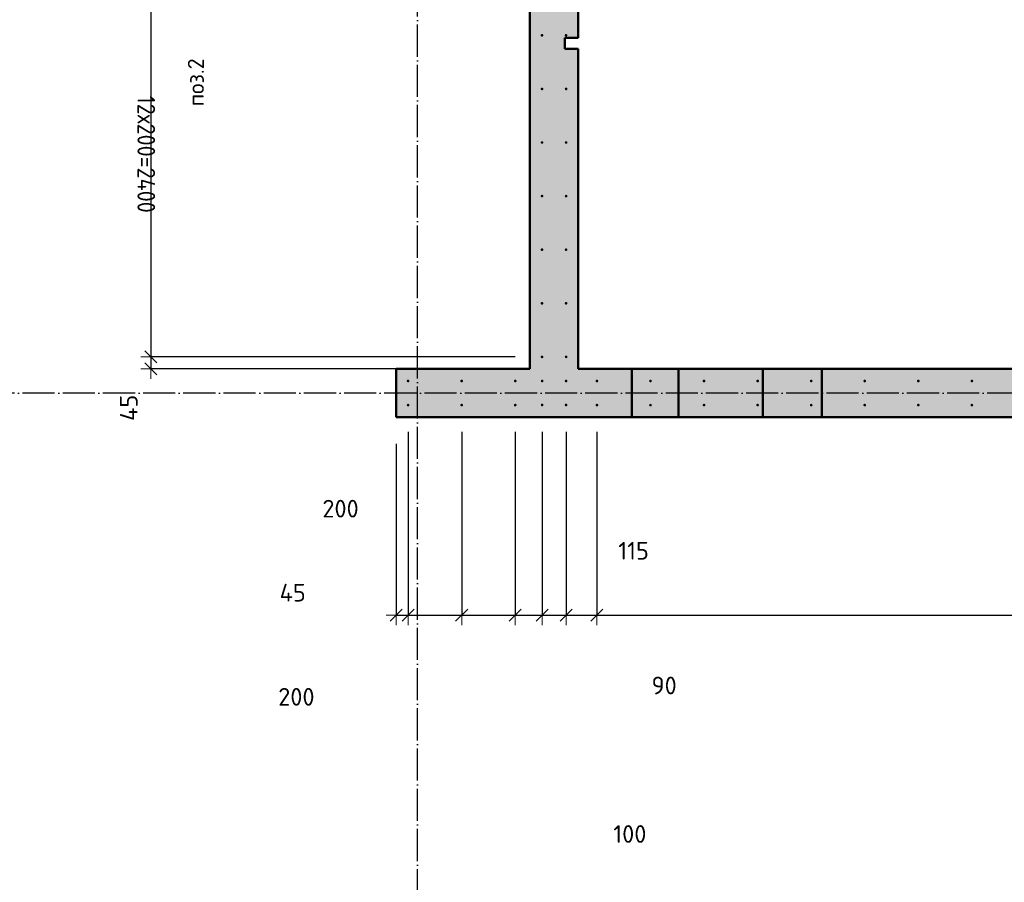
# Model space of a CAD drawing. Header units: millimetres. Extents: x -26477 to 45326, y 46540 to 77465.
# Tile 22 of 50: x 6915 to 10591, y 51514 to 54733. Entities that reach past the tile are written whole.
import ezdxf

# ---------------------------------------------------------------- set-up
doc = ezdxf.new("R2010")
doc.units = ezdxf.units.MM
doc.header["$PDMODE"] = 65
for name, pattern in [('______11', [150, 120, -15, 0, -15]), ('______5', [330, 240, -30, 30, -30]), ('________', [0])]:
    doc.linetypes.add(name, pattern=pattern)
for name, color, linetype, lineweight in [('Standard', 7, 'Continuous', 25), ('Арм.стержн. вертикальными 1', 22, 'Continuous', 35), ('Размерная линия_ общее', 7, 'Continuous', 13)]:
    doc.layers.add(name, color=color, linetype=linetype, lineweight=lineweight)
doc.layers.add('Осевая линия_ общее', color=7, linetype='______5', lineweight=13, true_color=0xa0a0a0)
doc.styles.add('ISOCPEUR', font='ISOCPEUR')
doc.dimstyles.new('DIMSTYLE_19', dxfattribs={"dimtxt": 66, "dimasz": 75, "dimexe": 0, "dimexo": 0, "dimgap": 33, "dimtad": 0, "dimdec": 0, "dimrnd": 5, "dimzin": 12, "dimdsep": 46, "dimtxsty": 'ISOCPEUR', "dimblk1": 'ALL_ML_STRICH', "dimblk2": 'ALL_ML_STRICH', "dimsah": 1, "dimcen": 0, "dimclrd": 7, "dimclre": 256, "dimclrt": 7, "dimadec": 0, "dimazin": 0, "dimtfac": 1, "dimtdec": 0, "dimtix": 1, "dimtmove": 2, "dimatfit": 3, "dimfxl": 0, "dimtzin": 0, "dimlwd": 0, "dimlwe": -3, "dimarcsym": 0})
doc.dimstyles.new('DIMSTYLE_4', dxfattribs={"dimtxt": 66, "dimasz": 75, "dimexe": 0, "dimexo": 0, "dimgap": 33, "dimtad": 2, "dimdec": 0, "dimrnd": 5, "dimzin": 12, "dimdsep": 46, "dimtxsty": 'ISOCPEUR', "dimblk1": 'ALL_ML_STRICH', "dimblk2": 'ALL_ML_STRICH', "dimsah": 1, "dimcen": 0, "dimclrd": 7, "dimclre": 256, "dimclrt": 7, "dimadec": 0, "dimazin": 0, "dimtfac": 1, "dimtdec": 0, "dimtix": 1, "dimtmove": 2, "dimatfit": 3, "dimfxl": 0, "dimtvp": 1.2, "dimtzin": 0, "dimlwd": 0, "dimlwe": -3, "dimarcsym": 0})
doc.dimstyles.new('DIMSTYLE_5', dxfattribs={"dimtxt": 66, "dimasz": 75, "dimexe": 0, "dimexo": 0, "dimgap": 33, "dimtad": 2, "dimdec": 0, "dimrnd": 5, "dimzin": 12, "dimdsep": 46, "dimtxsty": 'ISOCPEUR', "dimblk1": 'ALL_ML_STRICH', "dimblk2": 'ALL_ML_STRICH', "dimsah": 1, "dimcen": 0, "dimclrd": 7, "dimclre": 256, "dimclrt": 7, "dimadec": 0, "dimazin": 0, "dimtfac": 1, "dimtdec": 0, "dimtix": 1, "dimtmove": 2, "dimatfit": 3, "dimfxl": 0, "dimtzin": 0, "dimlwd": 0, "dimlwe": -3, "dimarcsym": 0})
doc.dimstyles.new('DIMSTYLE_9', dxfattribs={"dimtxt": 66, "dimasz": 75, "dimexe": 0, "dimexo": 0, "dimgap": 33, "dimtad": 0, "dimdec": 0, "dimrnd": 5, "dimzin": 12, "dimdsep": 46, "dimtxsty": 'ISOCPEUR', "dimblk1": 'ALL_ML_STRICH', "dimblk2": 'ALL_ML_STRICH', "dimsah": 1, "dimcen": 0, "dimclrd": 7, "dimclre": 256, "dimclrt": 7, "dimadec": 0, "dimazin": 0, "dimtfac": 1, "dimtdec": 0, "dimtix": 1, "dimtmove": 2, "dimatfit": 3, "dimfxl": 0, "dimtvp": 1.2, "dimtzin": 0, "dimlwd": 0, "dimlwe": -3, "dimarcsym": 0})

# ---------------------------------------------------------------- blocks, each defined once
blk = doc.blocks.new('ALL_ML_STRICH')
at = {"color": 0, "linetype": 'ByBlock', "lineweight": -2}
for p, q in [((0, -0.5), (0, 0.5)), ((-1, 0), (0.5, 0)), ((-0.3, -0.3), (0.3, 0.3))]:
    blk.add_line(p, q, dxfattribs=at)
blk = doc.blocks.new('*D194')
at = {"layer": 'DEFPOINTS', "color": 7, "linetype": 'Continuous', "lineweight": 13, "transparency": 33554687}
for p in [(7404.4, 55875), (8865, 55875), (8865, 53475)]:
    blk.add_point(p, dxfattribs=at)
at = {"layer": 'Размерная линия_ общее', "color": 253, "linetype": 'Continuous', "lineweight": -2, "true_color": 0xa0a0a0, "transparency": 33554687}
for p, q in [((8765, 55875), (7404.4, 55875)), ((8765, 53475), (7404.4, 53475))]:
    blk.add_line(p, q, dxfattribs=at)
at = {"layer": 'Размерная линия_ общее', "color": 7, "linetype": 'Continuous', "lineweight": -2, "transparency": 33554687}
blk.add_line((7404.4, 55875), (7404.4, 53475), dxfattribs=at)
at = {"layer": 'Размерная линия_ общее', "color": 7, "linetype": 'Continuous', "lineweight": 13, "transparency": 33554687, "xscale": 75, "yscale": 75, "zscale": 75}
for p, rotation in [((7404.4, 55875), 90), ((7404.4, 53475), 270)]:
    blk.add_blockref('ALL_ML_STRICH', p, dxfattribs=dict(at, rotation=rotation))
at = {"layer": 'Размерная линия_ общее', "color": 7, "linetype": 'Continuous', "lineweight": 13, "transparency": 33554687, "insert": (7420.4, 54450), "char_height": 66, "width": 3.3, "attachment_point": 1, "rotation": 270, "line_spacing_factor": 0.60241, "style": 'ISOCPEUR'}
blk.add_mtext('\\W0.91;12х200=2400', dxfattribs=at)
blk = doc.blocks.new('*D195')
at = {"layer": 'DEFPOINTS', "color": 7, "linetype": 'Continuous', "lineweight": 13, "transparency": 33554687}
for p in [(7404.4, 53475), (8865, 53475), (8820, 53430)]:
    blk.add_point(p, dxfattribs=at)
at = {"layer": 'Размерная линия_ общее', "color": 253, "linetype": 'Continuous', "lineweight": -2, "true_color": 0xa0a0a0, "transparency": 33554687}
for p, q in [((8765, 53475), (7404.4, 53475)), ((8720, 53430), (7404.4, 53430))]:
    blk.add_line(p, q, dxfattribs=at)
at = {"layer": 'Размерная линия_ общее', "color": 7, "linetype": 'Continuous', "lineweight": -2, "transparency": 33554687}
blk.add_line((7404.4, 53475), (7404.4, 53430), dxfattribs=at)
at = {"layer": 'Размерная линия_ общее', "color": 7, "linetype": 'Continuous', "lineweight": 13, "transparency": 33554687, "xscale": 75, "yscale": 75, "zscale": 75}
for p, rotation in [((7404.4, 53475), 90), ((7404.4, 53430), 270)]:
    blk.add_blockref('ALL_ML_STRICH', p, dxfattribs=dict(at, rotation=rotation))
at = {"layer": 'Размерная линия_ общее', "color": 7, "linetype": 'Continuous', "lineweight": 13, "transparency": 33554687, "insert": (7321.9, 53284.9), "char_height": 66, "width": 132, "attachment_point": 5, "rotation": 90, "style": 'ISOCPEUR'}
blk.add_mtext('\\A1;{45}', dxfattribs=at)
blk = doc.blocks.new('*D219')
at = {"layer": 'DEFPOINTS', "color": 7, "linetype": 'Continuous', "lineweight": 13, "transparency": 33554687}
for p in [(8365, 53295), (8320, 53250), (8320, 52511.5)]:
    blk.add_point(p, dxfattribs=at)
at = {"layer": 'Размерная линия_ общее', "color": 253, "linetype": 'Continuous', "lineweight": -2, "true_color": 0xa0a0a0, "transparency": 33554687}
for p, q in [((8365, 53195), (8365, 52511.5)), ((8320, 53150), (8320, 52511.5))]:
    blk.add_line(p, q, dxfattribs=at)
at = {"layer": 'Размерная линия_ общее', "color": 7, "linetype": 'Continuous', "lineweight": -2, "transparency": 33554687}
blk.add_line((8320, 52511.5), (8365, 52511.5), dxfattribs=at)
at = {"layer": 'Размерная линия_ общее', "color": 7, "linetype": 'Continuous', "lineweight": 13, "transparency": 33554687, "xscale": 75, "yscale": 75, "zscale": 75, "rotation": 180}
blk.add_blockref('ALL_ML_STRICH', (8320, 52511.5), dxfattribs=at)
at = {"layer": 'Размерная линия_ общее', "color": 7, "linetype": 'Continuous', "lineweight": 13, "transparency": 33554687, "xscale": 75, "yscale": 75, "zscale": 75}
blk.add_blockref('ALL_ML_STRICH', (8365, 52511.5), dxfattribs=at)
at = {"layer": 'Размерная линия_ общее', "color": 7, "linetype": 'Continuous', "lineweight": 13, "transparency": 33554687, "insert": (7934.2, 52595), "char_height": 66, "width": 132, "attachment_point": 5, "style": 'ISOCPEUR'}
blk.add_mtext('\\A1;{45}', dxfattribs=at)
blk = doc.blocks.new('*D220')
at = {"layer": 'DEFPOINTS', "color": 7, "linetype": 'Continuous', "lineweight": 13, "transparency": 33554687}
for p in [(8365, 53295), (8565, 53295), (8365, 52511.5)]:
    blk.add_point(p, dxfattribs=at)
at = {"layer": 'Размерная линия_ общее', "color": 253, "linetype": 'Continuous', "lineweight": -2, "true_color": 0xa0a0a0, "transparency": 33554687}
for p, q in [((8365, 53195), (8365, 52511.5)), ((8565, 53195), (8565, 52511.5))]:
    blk.add_line(p, q, dxfattribs=at)
at = {"layer": 'Размерная линия_ общее', "color": 7, "linetype": 'Continuous', "lineweight": -2, "transparency": 33554687}
blk.add_line((8365, 52511.5), (8565, 52511.5), dxfattribs=at)
at = {"layer": 'Размерная линия_ общее', "color": 7, "linetype": 'Continuous', "lineweight": 13, "transparency": 33554687, "xscale": 75, "yscale": 75, "zscale": 75, "rotation": 180}
blk.add_blockref('ALL_ML_STRICH', (8365, 52511.5), dxfattribs=at)
at = {"layer": 'Размерная линия_ общее', "color": 7, "linetype": 'Continuous', "lineweight": 13, "transparency": 33554687, "xscale": 75, "yscale": 75, "zscale": 75}
blk.add_blockref('ALL_ML_STRICH', (8565, 52511.5), dxfattribs=at)
at = {"layer": 'Размерная линия_ общее', "color": 7, "linetype": 'Continuous', "lineweight": 13, "transparency": 33554687, "insert": (7947.8, 52206.3), "char_height": 66, "width": 198, "attachment_point": 5, "style": 'ISOCPEUR'}
blk.add_mtext('\\A1;{200}', dxfattribs=at)
blk = doc.blocks.new('*D221')
at = {"layer": 'DEFPOINTS', "color": 7, "linetype": 'Continuous', "lineweight": 13, "transparency": 33554687}
for p in [(8565, 53295), (8765, 53295), (8565, 52511.5)]:
    blk.add_point(p, dxfattribs=at)
at = {"layer": 'Размерная линия_ общее', "color": 253, "linetype": 'Continuous', "lineweight": -2, "true_color": 0xa0a0a0, "transparency": 33554687}
for p, q in [((8565, 53195), (8565, 52511.5)), ((8765, 53195), (8765, 52511.5))]:
    blk.add_line(p, q, dxfattribs=at)
at = {"layer": 'Размерная линия_ общее', "color": 7, "linetype": 'Continuous', "lineweight": -2, "transparency": 33554687}
blk.add_line((8565, 52511.5), (8765, 52511.5), dxfattribs=at)
at = {"layer": 'Размерная линия_ общее', "color": 7, "linetype": 'Continuous', "lineweight": 13, "transparency": 33554687, "xscale": 75, "yscale": 75, "zscale": 75, "rotation": 180}
blk.add_blockref('ALL_ML_STRICH', (8565, 52511.5), dxfattribs=at)
at = {"layer": 'Размерная линия_ общее', "color": 7, "linetype": 'Continuous', "lineweight": 13, "transparency": 33554687, "xscale": 75, "yscale": 75, "zscale": 75}
blk.add_blockref('ALL_ML_STRICH', (8765, 52511.5), dxfattribs=at)
at = {"layer": 'Размерная линия_ общее', "color": 7, "linetype": 'Continuous', "lineweight": 13, "transparency": 33554687, "insert": (8112.7, 52908.6), "char_height": 66, "width": 198, "attachment_point": 5, "style": 'ISOCPEUR'}
blk.add_mtext('\\A1;{200}', dxfattribs=at)
blk = doc.blocks.new('*D222')
at = {"layer": 'DEFPOINTS', "color": 7, "linetype": 'Continuous', "lineweight": 13, "transparency": 33554687}
for p in [(8765, 53295), (8865.5, 53295.5), (8765, 52511.5)]:
    blk.add_point(p, dxfattribs=at)
at = {"layer": 'Размерная линия_ общее', "color": 253, "linetype": 'Continuous', "lineweight": -2, "true_color": 0xa0a0a0, "transparency": 33554687}
for p, q in [((8765, 53195), (8765, 52511.5)), ((8865.5, 53195.5), (8865.5, 52511.5))]:
    blk.add_line(p, q, dxfattribs=at)
at = {"layer": 'Размерная линия_ общее', "color": 7, "linetype": 'Continuous', "lineweight": -2, "transparency": 33554687}
blk.add_line((8765, 52511.5), (8865.5, 52511.5), dxfattribs=at)
at = {"layer": 'Размерная линия_ общее', "color": 7, "linetype": 'Continuous', "lineweight": 13, "transparency": 33554687, "xscale": 75, "yscale": 75, "zscale": 75, "rotation": 180}
blk.add_blockref('ALL_ML_STRICH', (8765, 52511.5), dxfattribs=at)
at = {"layer": 'Размерная линия_ общее', "color": 7, "linetype": 'Continuous', "lineweight": 13, "transparency": 33554687, "xscale": 75, "yscale": 75, "zscale": 75}
blk.add_blockref('ALL_ML_STRICH', (8865.5, 52511.5), dxfattribs=at)
at = {"layer": 'Размерная линия_ общее', "color": 7, "linetype": 'Continuous', "lineweight": 13, "transparency": 33554687, "insert": (9193, 51694.5), "char_height": 66, "width": 198, "attachment_point": 5, "style": 'ISOCPEUR'}
blk.add_mtext('\\A1;{100}', dxfattribs=at)
blk = doc.blocks.new('*D223')
at = {"layer": 'DEFPOINTS', "color": 7, "linetype": 'Continuous', "lineweight": 13, "transparency": 33554687}
for p in [(8865.5, 53295.5), (8955, 53295.5), (8865.5, 52511.5)]:
    blk.add_point(p, dxfattribs=at)
at = {"layer": 'Размерная линия_ общее', "color": 253, "linetype": 'Continuous', "lineweight": -2, "true_color": 0xa0a0a0, "transparency": 33554687}
for p, q in [((8865.5, 53195.5), (8865.5, 52511.5)), ((8955, 53195.5), (8955, 52511.5))]:
    blk.add_line(p, q, dxfattribs=at)
at = {"layer": 'Размерная линия_ общее', "color": 7, "linetype": 'Continuous', "lineweight": -2, "transparency": 33554687}
blk.add_line((8865.5, 52511.5), (8955, 52511.5), dxfattribs=at)
at = {"layer": 'Размерная линия_ общее', "color": 7, "linetype": 'Continuous', "lineweight": 13, "transparency": 33554687, "xscale": 75, "yscale": 75, "zscale": 75, "rotation": 180}
blk.add_blockref('ALL_ML_STRICH', (8865.5, 52511.5), dxfattribs=at)
at = {"layer": 'Размерная линия_ общее', "color": 7, "linetype": 'Continuous', "lineweight": 13, "transparency": 33554687, "xscale": 75, "yscale": 75, "zscale": 75}
blk.add_blockref('ALL_ML_STRICH', (8955, 52511.5), dxfattribs=at)
at = {"layer": 'Размерная линия_ общее', "color": 7, "linetype": 'Continuous', "lineweight": 13, "transparency": 33554687, "insert": (9321, 52248.6), "char_height": 66, "width": 132, "attachment_point": 5, "style": 'ISOCPEUR'}
blk.add_mtext('\\A1;{90}', dxfattribs=at)
blk = doc.blocks.new('*D224')
at = {"layer": 'DEFPOINTS', "color": 7, "linetype": 'Continuous', "lineweight": 13, "transparency": 33554687}
for p in [(8955, 53295.5), (9070, 53295), (8955, 52511.5)]:
    blk.add_point(p, dxfattribs=at)
at = {"layer": 'Размерная линия_ общее', "color": 253, "linetype": 'Continuous', "lineweight": -2, "true_color": 0xa0a0a0, "transparency": 33554687}
for p, q in [((8955, 53195.5), (8955, 52511.5)), ((9070, 53195), (9070, 52511.5))]:
    blk.add_line(p, q, dxfattribs=at)
at = {"layer": 'Размерная линия_ общее', "color": 7, "linetype": 'Continuous', "lineweight": -2, "transparency": 33554687}
blk.add_line((8955, 52511.5), (9070, 52511.5), dxfattribs=at)
at = {"layer": 'Размерная линия_ общее', "color": 7, "linetype": 'Continuous', "lineweight": 13, "transparency": 33554687, "xscale": 75, "yscale": 75, "zscale": 75, "rotation": 180}
blk.add_blockref('ALL_ML_STRICH', (8955, 52511.5), dxfattribs=at)
at = {"layer": 'Размерная линия_ общее', "color": 7, "linetype": 'Continuous', "lineweight": 13, "transparency": 33554687, "xscale": 75, "yscale": 75, "zscale": 75}
blk.add_blockref('ALL_ML_STRICH', (9070, 52511.5), dxfattribs=at)
at = {"layer": 'Размерная линия_ общее', "color": 7, "linetype": 'Continuous', "lineweight": 13, "transparency": 33554687, "insert": (9207, 52751.4), "char_height": 66, "width": 198, "attachment_point": 5, "style": 'ISOCPEUR'}
blk.add_mtext('\\A1;{115}', dxfattribs=at)
blk = doc.blocks.new('*D225')
at = {"layer": 'DEFPOINTS', "color": 7, "linetype": 'Continuous', "lineweight": 13, "transparency": 33554687}
for p in [(9070, 53295), (13870, 53295), (9070, 52511.5)]:
    blk.add_point(p, dxfattribs=at)
at = {"layer": 'Размерная линия_ общее', "color": 253, "linetype": 'Continuous', "lineweight": -2, "true_color": 0xa0a0a0, "transparency": 33554687}
for p, q in [((9070, 53195), (9070, 52511.5)), ((13870, 53195), (13870, 52511.5))]:
    blk.add_line(p, q, dxfattribs=at)
at = {"layer": 'Размерная линия_ общее', "color": 7, "linetype": 'Continuous', "lineweight": -2, "transparency": 33554687}
blk.add_line((9070, 52511.5), (13870, 52511.5), dxfattribs=at)
at = {"layer": 'Размерная линия_ общее', "color": 7, "linetype": 'Continuous', "lineweight": 13, "transparency": 33554687, "xscale": 75, "yscale": 75, "zscale": 75, "rotation": 180}
blk.add_blockref('ALL_ML_STRICH', (9070, 52511.5), dxfattribs=at)
at = {"layer": 'Размерная линия_ общее', "color": 7, "linetype": 'Continuous', "lineweight": 13, "transparency": 33554687, "xscale": 75, "yscale": 75, "zscale": 75}
blk.add_blockref('ALL_ML_STRICH', (13870, 52511.5), dxfattribs=at)
at = {"layer": 'Размерная линия_ общее', "color": 7, "linetype": 'Continuous', "lineweight": 13, "transparency": 33554687, "insert": (11236, 52627.5), "char_height": 66, "width": 3.3, "attachment_point": 1, "line_spacing_factor": 0.60241, "style": 'ISOCPEUR'}
blk.add_mtext('\\W0.91;24х200=4800', dxfattribs=at)

msp = doc.modelspace()

# ---------------------------------------------------------------- hatches: boundary and pattern name
at = {"layer": 'Standard', "linetype": 'Continuous', "lineweight": 13, "transparency": 33554687}
for points in [[(8950, 54625), (8950, 54665), (9000, 54665), (9000, 55960), (8820, 55960), (8820, 53430), (9000, 53430), (9000, 54625)], [(13045, 53430), (8320, 53430), (8320, 53250), (13045, 53250)]]:
    msp.add_hatch(color=7, dxfattribs=at).paths.add_polyline_path(points)
at = {"layer": 'Арм.стержн. вертикальными 1', "linetype": 'Continuous', "lineweight": 50, "transparency": 33554687}
for points in [[(8870, 54675), (8869.6, 54676.9), (8868.5, 54678.5), (8866.9, 54679.6), (8865, 54680), (8863.1, 54679.6), (8861.5, 54678.5), (8860.4, 54676.9), (8860, 54675), (8860.4, 54673.1), (8861.5, 54671.5), (8863.1, 54670.4), (8865, 54670), (8866.9, 54670.4), (8868.5, 54671.5), (8869.6, 54673.1)], [(8960, 54675), (8959.6, 54676.9), (8958.5, 54678.5), (8956.9, 54679.6), (8955, 54680), (8953.1, 54679.6), (8951.5, 54678.5), (8950.4, 54676.9), (8950, 54675), (8950.4, 54673.1), (8951.5, 54671.5), (8953.1, 54670.4), (8955, 54670), (8956.9, 54670.4), (8958.5, 54671.5), (8959.6, 54673.1)], [(8870, 54475), (8869.6, 54476.9), (8868.5, 54478.5), (8866.9, 54479.6), (8865, 54480), (8863.1, 54479.6), (8861.5, 54478.5), (8860.4, 54476.9), (8860, 54475), (8860.4, 54473.1), (8861.5, 54471.5), (8863.1, 54470.4), (8865, 54470), (8866.9, 54470.4), (8868.5, 54471.5), (8869.6, 54473.1)], [(8960, 54475), (8959.6, 54476.9), (8958.5, 54478.5), (8956.9, 54479.6), (8955, 54480), (8953.1, 54479.6), (8951.5, 54478.5), (8950.4, 54476.9), (8950, 54475), (8950.4, 54473.1), (8951.5, 54471.5), (8953.1, 54470.4), (8955, 54470), (8956.9, 54470.4), (8958.5, 54471.5), (8959.6, 54473.1)], [(8870, 54275), (8869.6, 54276.9), (8868.5, 54278.5), (8866.9, 54279.6), (8865, 54280), (8863.1, 54279.6), (8861.5, 54278.5), (8860.4, 54276.9), (8860, 54275), (8860.4, 54273.1), (8861.5, 54271.5), (8863.1, 54270.4), (8865, 54270), (8866.9, 54270.4), (8868.5, 54271.5), (8869.6, 54273.1)], [(8960, 54275), (8959.6, 54276.9), (8958.5, 54278.5), (8956.9, 54279.6), (8955, 54280), (8953.1, 54279.6), (8951.5, 54278.5), (8950.4, 54276.9), (8950, 54275), (8950.4, 54273.1), (8951.5, 54271.5), (8953.1, 54270.4), (8955, 54270), (8956.9, 54270.4), (8958.5, 54271.5), (8959.6, 54273.1)], [(8870, 54075), (8869.6, 54076.9), (8868.5, 54078.5), (8866.9, 54079.6), (8865, 54080), (8863.1, 54079.6), (8861.5, 54078.5), (8860.4, 54076.9), (8860, 54075), (8860.4, 54073.1), (8861.5, 54071.5), (8863.1, 54070.4), (8865, 54070), (8866.9, 54070.4), (8868.5, 54071.5), (8869.6, 54073.1)], [(8960, 54075), (8959.6, 54076.9), (8958.5, 54078.5), (8956.9, 54079.6), (8955, 54080), (8953.1, 54079.6), (8951.5, 54078.5), (8950.4, 54076.9), (8950, 54075), (8950.4, 54073.1), (8951.5, 54071.5), (8953.1, 54070.4), (8955, 54070), (8956.9, 54070.4), (8958.5, 54071.5), (8959.6, 54073.1)], [(8870, 53875), (8869.6, 53876.9), (8868.5, 53878.5), (8866.9, 53879.6), (8865, 53880), (8863.1, 53879.6), (8861.5, 53878.5), (8860.4, 53876.9), (8860, 53875), (8860.4, 53873.1), (8861.5, 53871.5), (8863.1, 53870.4), (8865, 53870), (8866.9, 53870.4), (8868.5, 53871.5), (8869.6, 53873.1)], [(8960, 53875), (8959.6, 53876.9), (8958.5, 53878.5), (8956.9, 53879.6), (8955, 53880), (8953.1, 53879.6), (8951.5, 53878.5), (8950.4, 53876.9), (8950, 53875), (8950.4, 53873.1), (8951.5, 53871.5), (8953.1, 53870.4), (8955, 53870), (8956.9, 53870.4), (8958.5, 53871.5), (8959.6, 53873.1)], [(8870, 53675), (8869.6, 53676.9), (8868.5, 53678.5), (8866.9, 53679.6), (8865, 53680), (8863.1, 53679.6), (8861.5, 53678.5), (8860.4, 53676.9), (8860, 53675), (8860.4, 53673.1), (8861.5, 53671.5), (8863.1, 53670.4), (8865, 53670), (8866.9, 53670.4), (8868.5, 53671.5), (8869.6, 53673.1)], [(8960, 53675), (8959.6, 53676.9), (8958.5, 53678.5), (8956.9, 53679.6), (8955, 53680), (8953.1, 53679.6), (8951.5, 53678.5), (8950.4, 53676.9), (8950, 53675), (8950.4, 53673.1), (8951.5, 53671.5), (8953.1, 53670.4), (8955, 53670), (8956.9, 53670.4), (8958.5, 53671.5), (8959.6, 53673.1)], [(8870, 53475), (8869.6, 53476.9), (8868.5, 53478.5), (8866.9, 53479.6), (8865, 53480), (8863.1, 53479.6), (8861.5, 53478.5), (8860.4, 53476.9), (8860, 53475), (8860.4, 53473.1), (8861.5, 53471.5), (8863.1, 53470.4), (8865, 53470), (8866.9, 53470.4), (8868.5, 53471.5), (8869.6, 53473.1)], [(8960, 53475), (8959.6, 53476.9), (8958.5, 53478.5), (8956.9, 53479.6), (8955, 53480), (8953.1, 53479.6), (8951.5, 53478.5), (8950.4, 53476.9), (8950, 53475), (8950.4, 53473.1), (8951.5, 53471.5), (8953.1, 53470.4), (8955, 53470), (8956.9, 53470.4), (8958.5, 53471.5), (8959.6, 53473.1)], [(8370, 53385), (8369.6, 53386.9), (8368.5, 53388.5), (8366.9, 53389.6), (8365, 53390), (8363.1, 53389.6), (8361.5, 53388.5), (8360.4, 53386.9), (8360, 53385), (8360.4, 53383.1), (8361.5, 53381.5), (8363.1, 53380.4), (8365, 53380), (8366.9, 53380.4), (8368.5, 53381.5), (8369.6, 53383.1)], [(8570, 53385), (8569.6, 53386.9), (8568.5, 53388.5), (8566.9, 53389.6), (8565, 53390), (8563.1, 53389.6), (8561.5, 53388.5), (8560.4, 53386.9), (8560, 53385), (8560.4, 53383.1), (8561.5, 53381.5), (8563.1, 53380.4), (8565, 53380), (8566.9, 53380.4), (8568.5, 53381.5), (8569.6, 53383.1)], [(8770, 53385), (8769.6, 53386.9), (8768.5, 53388.5), (8766.9, 53389.6), (8765, 53390), (8763.1, 53389.6), (8761.5, 53388.5), (8760.4, 53386.9), (8760, 53385), (8760.4, 53383.1), (8761.5, 53381.5), (8763.1, 53380.4), (8765, 53380), (8766.9, 53380.4), (8768.5, 53381.5), (8769.6, 53383.1)], [(8870.5, 53385), (8870.1, 53386.9), (8869, 53388.5), (8867.4, 53389.6), (8865.5, 53390), (8863.6, 53389.6), (8861.9, 53388.5), (8860.8, 53386.9), (8860.5, 53385), (8860.8, 53383.1), (8861.9, 53381.5), (8863.6, 53380.4), (8865.5, 53380), (8867.4, 53380.4), (8869, 53381.5), (8870.1, 53383.1)], [(8960, 53385), (8959.6, 53386.9), (8958.5, 53388.5), (8956.9, 53389.6), (8955, 53390), (8953.1, 53389.6), (8951.5, 53388.5), (8950.4, 53386.9), (8950, 53385), (8950.4, 53383.1), (8951.5, 53381.5), (8953.1, 53380.4), (8955, 53380), (8956.9, 53380.4), (8958.5, 53381.5), (8959.6, 53383.1)], [(9075, 53385), (9074.6, 53386.9), (9073.5, 53388.5), (9071.9, 53389.6), (9070, 53390), (9068.1, 53389.6), (9066.5, 53388.5), (9065.4, 53386.9), (9065, 53385), (9065.4, 53383.1), (9066.5, 53381.5), (9068.1, 53380.4), (9070, 53380), (9071.9, 53380.4), (9073.5, 53381.5), (9074.6, 53383.1)], [(9275, 53385), (9274.6, 53386.9), (9273.5, 53388.5), (9271.9, 53389.6), (9270, 53390), (9268.1, 53389.6), (9266.5, 53388.5), (9265.4, 53386.9), (9265, 53385), (9265.4, 53383.1), (9266.5, 53381.5), (9268.1, 53380.4), (9270, 53380), (9271.9, 53380.4), (9273.5, 53381.5), (9274.6, 53383.1)], [(9475, 53385), (9474.6, 53386.9), (9473.5, 53388.5), (9471.9, 53389.6), (9470, 53390), (9468.1, 53389.6), (9466.5, 53388.5), (9465.4, 53386.9), (9465, 53385), (9465.4, 53383.1), (9466.5, 53381.5), (9468.1, 53380.4), (9470, 53380), (9471.9, 53380.4), (9473.5, 53381.5), (9474.6, 53383.1)], [(9675, 53385), (9674.6, 53386.9), (9673.5, 53388.5), (9671.9, 53389.6), (9670, 53390), (9668.1, 53389.6), (9666.5, 53388.5), (9665.4, 53386.9), (9665, 53385), (9665.4, 53383.1), (9666.5, 53381.5), (9668.1, 53380.4), (9670, 53380), (9671.9, 53380.4), (9673.5, 53381.5), (9674.6, 53383.1)], [(9875, 53385), (9874.6, 53386.9), (9873.5, 53388.5), (9871.9, 53389.6), (9870, 53390), (9868.1, 53389.6), (9866.5, 53388.5), (9865.4, 53386.9), (9865, 53385), (9865.4, 53383.1), (9866.5, 53381.5), (9868.1, 53380.4), (9870, 53380), (9871.9, 53380.4), (9873.5, 53381.5), (9874.6, 53383.1)], [(10075, 53385), (10074.6, 53386.9), (10073.5, 53388.5), (10071.9, 53389.6), (10070, 53390), (10068.1, 53389.6), (10066.5, 53388.5), (10065.4, 53386.9), (10065, 53385), (10065.4, 53383.1), (10066.5, 53381.5), (10068.1, 53380.4), (10070, 53380), (10071.9, 53380.4), (10073.5, 53381.5), (10074.6, 53383.1)], [(10275, 53385), (10274.6, 53386.9), (10273.5, 53388.5), (10271.9, 53389.6), (10270, 53390), (10268.1, 53389.6), (10266.5, 53388.5), (10265.4, 53386.9), (10265, 53385), (10265.4, 53383.1), (10266.5, 53381.5), (10268.1, 53380.4), (10270, 53380), (10271.9, 53380.4), (10273.5, 53381.5), (10274.6, 53383.1)], [(10475, 53385), (10474.6, 53386.9), (10473.5, 53388.5), (10471.9, 53389.6), (10470, 53390), (10468.1, 53389.6), (10466.5, 53388.5), (10465.4, 53386.9), (10465, 53385), (10465.4, 53383.1), (10466.5, 53381.5), (10468.1, 53380.4), (10470, 53380), (10471.9, 53380.4), (10473.5, 53381.5), (10474.6, 53383.1)], [(8370, 53295), (8369.6, 53296.9), (8368.5, 53298.5), (8366.9, 53299.6), (8365, 53300), (8363.1, 53299.6), (8361.5, 53298.5), (8360.4, 53296.9), (8360, 53295), (8360.4, 53293.1), (8361.5, 53291.5), (8363.1, 53290.4), (8365, 53290), (8366.9, 53290.4), (8368.5, 53291.5), (8369.6, 53293.1)], [(8570, 53295), (8569.6, 53296.9), (8568.5, 53298.5), (8566.9, 53299.6), (8565, 53300), (8563.1, 53299.6), (8561.5, 53298.5), (8560.4, 53296.9), (8560, 53295), (8560.4, 53293.1), (8561.5, 53291.5), (8563.1, 53290.4), (8565, 53290), (8566.9, 53290.4), (8568.5, 53291.5), (8569.6, 53293.1)], [(8770, 53295), (8769.6, 53296.9), (8768.5, 53298.5), (8766.9, 53299.6), (8765, 53300), (8763.1, 53299.6), (8761.5, 53298.5), (8760.4, 53296.9), (8760, 53295), (8760.4, 53293.1), (8761.5, 53291.5), (8763.1, 53290.4), (8765, 53290), (8766.9, 53290.4), (8768.5, 53291.5), (8769.6, 53293.1)], [(8870.5, 53295.5), (8870.1, 53297.4), (8869, 53299), (8867.4, 53300.1), (8865.5, 53300.5), (8863.6, 53300.1), (8861.9, 53299), (8860.8, 53297.4), (8860.5, 53295.5), (8860.8, 53293.6), (8861.9, 53291.9), (8863.6, 53290.8), (8865.5, 53290.5), (8867.4, 53290.8), (8869, 53291.9), (8870.1, 53293.6)], [(8960, 53295.5), (8959.6, 53297.4), (8958.5, 53299), (8956.9, 53300.1), (8955, 53300.5), (8953.1, 53300.1), (8951.5, 53299), (8950.4, 53297.4), (8950, 53295.5), (8950.4, 53293.6), (8951.5, 53291.9), (8953.1, 53290.8), (8955, 53290.5), (8956.9, 53290.8), (8958.5, 53291.9), (8959.6, 53293.6)], [(9075, 53295), (9074.6, 53296.9), (9073.5, 53298.5), (9071.9, 53299.6), (9070, 53300), (9068.1, 53299.6), (9066.5, 53298.5), (9065.4, 53296.9), (9065, 53295), (9065.4, 53293.1), (9066.5, 53291.5), (9068.1, 53290.4), (9070, 53290), (9071.9, 53290.4), (9073.5, 53291.5), (9074.6, 53293.1)], [(9275, 53295), (9274.6, 53296.9), (9273.5, 53298.5), (9271.9, 53299.6), (9270, 53300), (9268.1, 53299.6), (9266.5, 53298.5), (9265.4, 53296.9), (9265, 53295), (9265.4, 53293.1), (9266.5, 53291.5), (9268.1, 53290.4), (9270, 53290), (9271.9, 53290.4), (9273.5, 53291.5), (9274.6, 53293.1)], [(9475, 53295), (9474.6, 53296.9), (9473.5, 53298.5), (9471.9, 53299.6), (9470, 53300), (9468.1, 53299.6), (9466.5, 53298.5), (9465.4, 53296.9), (9465, 53295), (9465.4, 53293.1), (9466.5, 53291.5), (9468.1, 53290.4), (9470, 53290), (9471.9, 53290.4), (9473.5, 53291.5), (9474.6, 53293.1)], [(9675, 53295), (9674.6, 53296.9), (9673.5, 53298.5), (9671.9, 53299.6), (9670, 53300), (9668.1, 53299.6), (9666.5, 53298.5), (9665.4, 53296.9), (9665, 53295), (9665.4, 53293.1), (9666.5, 53291.5), (9668.1, 53290.4), (9670, 53290), (9671.9, 53290.4), (9673.5, 53291.5), (9674.6, 53293.1)], [(9875, 53295), (9874.6, 53296.9), (9873.5, 53298.5), (9871.9, 53299.6), (9870, 53300), (9868.1, 53299.6), (9866.5, 53298.5), (9865.4, 53296.9), (9865, 53295), (9865.4, 53293.1), (9866.5, 53291.5), (9868.1, 53290.4), (9870, 53290), (9871.9, 53290.4), (9873.5, 53291.5), (9874.6, 53293.1)], [(10075, 53295), (10074.6, 53296.9), (10073.5, 53298.5), (10071.9, 53299.6), (10070, 53300), (10068.1, 53299.6), (10066.5, 53298.5), (10065.4, 53296.9), (10065, 53295), (10065.4, 53293.1), (10066.5, 53291.5), (10068.1, 53290.4), (10070, 53290), (10071.9, 53290.4), (10073.5, 53291.5), (10074.6, 53293.1)], [(10275, 53295), (10274.6, 53296.9), (10273.5, 53298.5), (10271.9, 53299.6), (10270, 53300), (10268.1, 53299.6), (10266.5, 53298.5), (10265.4, 53296.9), (10265, 53295), (10265.4, 53293.1), (10266.5, 53291.5), (10268.1, 53290.4), (10270, 53290), (10271.9, 53290.4), (10273.5, 53291.5), (10274.6, 53293.1)], [(10475, 53295), (10474.6, 53296.9), (10473.5, 53298.5), (10471.9, 53299.6), (10470, 53300), (10468.1, 53299.6), (10466.5, 53298.5), (10465.4, 53296.9), (10465, 53295), (10465.4, 53293.1), (10466.5, 53291.5), (10468.1, 53290.4), (10470, 53290), (10471.9, 53290.4), (10473.5, 53291.5), (10474.6, 53293.1)]]:
    msp.add_hatch(color=4, dxfattribs=at).paths.add_polyline_path(points)

# ---------------------------------------------------------------- linework, layer by layer
at = {"layer": 'Standard', "color": 7, "linetype": 'Continuous', "lineweight": 50, "transparency": 33554687}
for p, q in [((8820, 53430), (8820, 55960)), ((9000, 55960), (9000, 54665)), ((8950, 54665), (8950, 54625)), ((9000, 54665), (8950, 54665)), ((8950, 54625), (9000, 54625)), ((9000, 54625), (9000, 53430)), ((8320, 53250), (8320, 53430)), ((8320, 53430), (8820, 53430)), ((9000, 53430), (13045, 53430)), ((13045, 53250), (8320, 53250))]:
    msp.add_line(p, q, dxfattribs=at)
at = {"layer": 'Standard', "color": 7, "linetype": '________', "lineweight": 50, "transparency": 33554687}
for p, q in [((9200, 53430), (9200, 53250)), ((9375, 53250), (9375, 53430)), ((9690, 53430), (9690, 53250)), ((9910, 53250), (9910, 53430))]:
    msp.add_line(p, q, dxfattribs=at)
at = {"layer": 'Осевая линия_ общее', "color": 253, "linetype": '______11', "lineweight": -3, "true_color": 0xa0a0a0, "transparency": 33554687}
for p, q in [((8400, 46640), (8400, 69548.2)), ((14100, 53340), (-2131.8, 53340))]:
    msp.add_line(p, q, dxfattribs=at)

# ---------------------------------------------------------------- texts
at = {"layer": 'Standard', "color": 7, "linetype": 'Continuous', "lineweight": 18, "transparency": 33554687, "insert": (7572.6, 54409.8), "char_height": 60, "width": 211.154, "attachment_point": 4, "rotation": 90, "style": 'ISOCPEUR'}
msp.add_mtext('\\A1;{\\fISOCPEUR|i0|b0;\\H60.000000;\\W1.000000;\\C7;поз.2}\\P', dxfattribs=at)

# ---------------------------------------------------------------- dimensions: what is measured, and where the dimension line sits
at = {"layer": 'Размерная линия_ общее', "color": 7, "linetype": 'Continuous', "lineweight": 13, "transparency": 33554687}
dim = msp.add_linear_dim(base=(7404.4, 53475), p1=(8765, 55875), p2=(8765, 53475), angle=270, text='\\W0.91;12х200=2400', dimstyle='DIMSTYLE_5', override={"dimpost": '<>', "dimclrd": 7, "dimclre": 253, "dimclrt": 7, "dimlwd": 0, "dimlwe": 65533}, dxfattribs=at)
dim.commit()
dim.dimension.update_dxf_attribs({"geometry": '*D194', "text_midpoint": (7371.4, 54675), "dimtype": 160})
dim = msp.add_linear_dim(base=(7404.4, 53430), p1=(8765, 53475), p2=(8720, 53430), angle=270, dimstyle='DIMSTYLE_4', override={"dimpost": '<>', "dimclrd": 7, "dimclre": 253, "dimclrt": 7, "dimlwd": 0, "dimlwe": 65533}, dxfattribs=at)
dim.commit()
dim.dimension.update_dxf_attribs({"geometry": '*D195', "text_midpoint": (7321.9, 53284.9), "dimtype": 160})
for base, p1, p2, dimstyle, picture, middle in [((8565, 52511.5), (8365, 53195), (8565, 53195), 'DIMSTYLE_19', '*D220', (7947.8, 52206.3)), ((8365, 52511.5), (8320, 53150), (8365, 53195), 'DIMSTYLE_4', '*D219', (7934.2, 52595)), ((8765, 52511.5), (8565, 53195), (8765, 53195), 'DIMSTYLE_5', '*D221', (8112.7, 52908.6)), ((8865.4687, 52511.4844), (8765, 53195.0003), (8865.4687, 53195.4687), 'DIMSTYLE_9', '*D222', (9193.0007, 51694.4844)), ((8955, 52511.4844), (8865.4687, 53195.4687), (8955, 53195.4687), 'DIMSTYLE_9', '*D223', (9320.9986, 52248.6483)), ((9070, 52511.5), (8955, 53195.5), (9070, 53195), 'DIMSTYLE_4', '*D224', (9207, 52751.4))]:
    dim = msp.add_linear_dim(base=base, p1=p1, p2=p2, dimstyle=dimstyle, override={"dimpost": '<>', "dimclrd": 7, "dimclre": 253, "dimclrt": 7, "dimlwd": 0, "dimlwe": 65533}, dxfattribs=at)
    dim.commit()
    dim.dimension.update_dxf_attribs({"geometry": picture, "text_midpoint": middle, "dimtype": 160})
dim = msp.add_linear_dim(base=(13870, 52511.5), p1=(9070, 53195), p2=(13870, 53195), text='\\W0.91;24х200=4800', dimstyle='DIMSTYLE_5', override={"dimpost": '<>', "dimclrd": 7, "dimclre": 253, "dimclrt": 7, "dimlwd": 0, "dimlwe": 65533}, dxfattribs=at)
dim.commit()
dim.dimension.update_dxf_attribs({"geometry": '*D225', "text_midpoint": (11470, 52544.5), "dimtype": 160})

doc.saveas('drawing.dxf')
